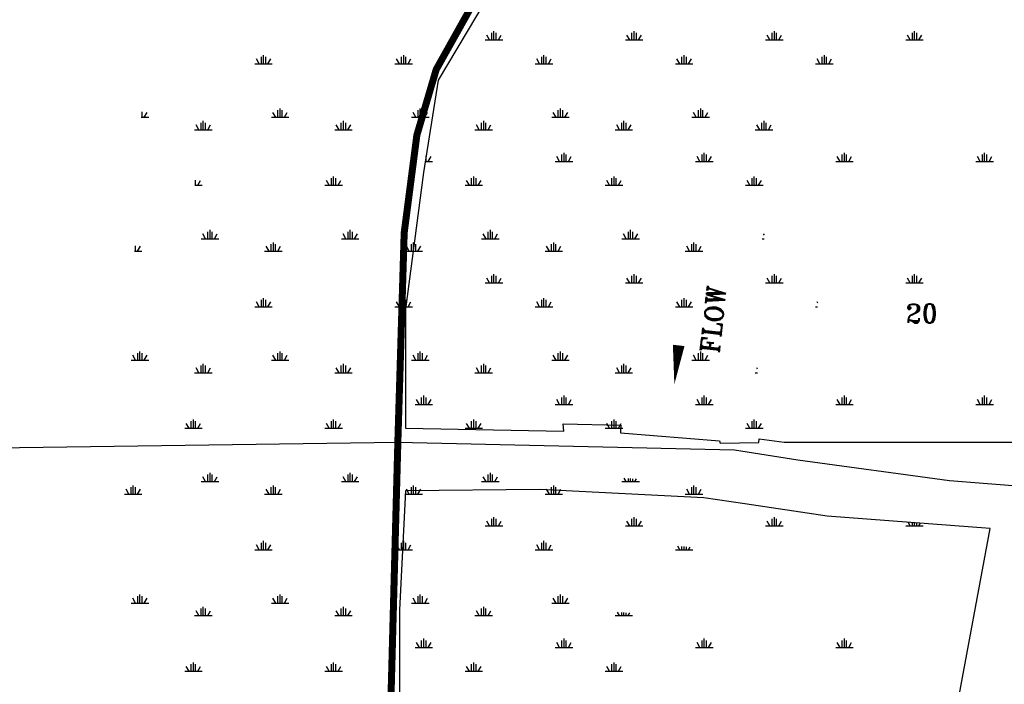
# Model space of a CAD drawing. Extents: x 212057 to 259631, y 788316 to 850646.
# Tile 5 of 20: x 223908 to 228122, y 804206 to 807049. Entities that reach past the tile are written whole.
import ezdxf
from ezdxf.enums import TextEntityAlignment as Align

# ---------------------------------------------------------------- set-up
doc = ezdxf.new("R2010")
doc.units = 0
doc.header["$LTSCALE"] = 800
doc.linetypes.add('PHANTOM', pattern=[0])
doc.layers.get('0').update_dxf_attribs({"linetype": 'CONTINUOUS'})
for name, color, linetype in [('HATCH', 3, 'CONTINUOUS'), ('MAJROADS', 1, 'CONTINUOUS'), ('PLAKES', 5, 'CONTINUOUS'), ('ROW', 3, 'PHANTOM'), ('TEXT', 7, 'CONTINUOUS'), ('WSHEDS', 11, 'CONTINUOUS')]:
    doc.layers.add(name, color=color, linetype=linetype)
doc.layers.get('0').off()
doc.styles.get("Standard").update_dxf_attribs({"font": 'ROMANT'})

# ---------------------------------------------------------------- blocks, each defined once
blk = doc.blocks.new('FLARROW')
at = {"layer": 'PLAKES', "color": 0}
blk.add_lwpolyline([(0, 0, 0, 0.05, 0), (0.1678, 0, 0, 0, -0.087559), (0.2673, -0.0176, 0, 0, 0.245722), (0.3552, -0.0059, 0, 0, -0.309425), (0.4918, -0.0039, 0, 0, 0), (0.5581, -0.0059, 0, 0, 0)], format="xyseb", dxfattribs=at)
blk.add_text('FLOW', height=0.08, dxfattribs=at).set_placement((0.2947, -0.1756), align=Align.CENTER)
blk = doc.blocks.new('*X')
at = {"color": 0}
for p, q in [((225918.7, 806962.5), (225906.7, 806983.3)), ((225928.1, 806962.5), (225928.1, 806992.5)), ((225937.5, 806962.5), (225937.5, 807000)), ((225946.9, 806962.5), (225946.9, 806992.5)), ((225956.3, 806962.5), (225968.3, 806983.3)), ((226518.7, 806962.5), (226506.7, 806983.3)), ((226528.1, 806962.5), (226528.1, 806992.5)), ((226537.5, 806962.5), (226537.5, 807000)), ((226546.9, 806962.5), (226546.9, 806992.5)), ((226556.3, 806962.5), (226568.3, 806983.3)), ((227118.7, 806962.5), (227106.7, 806983.3)), ((227128.1, 806962.5), (227128.1, 806992.5)), ((227137.5, 806962.5), (227137.5, 807000)), ((227146.9, 806962.5), (227146.9, 806992.5)), ((227156.3, 806962.5), (227168.3, 806983.3)), ((227718.7, 806962.5), (227706.7, 806983.3)), ((227728.1, 806962.5), (227728.1, 806992.5)), ((227737.5, 806962.5), (227737.5, 807000)), ((227746.9, 806962.5), (227746.9, 806992.5)), ((227756.3, 806962.5), (227768.3, 806983.3)), ((228318.7, 806962.5), (228306.7, 806983.3)), ((228328.1, 806962.5), (228328.1, 806992.5)), ((228337.5, 806962.5), (228337.5, 807000)), ((228346.9, 806962.5), (228346.9, 806992.5)), ((228356.3, 806962.5), (228368.3, 806983.3)), ((225900, 806962.5), (225975, 806962.5)), ((226500, 806962.5), (226575, 806962.5)), ((227100, 806962.5), (227175, 806962.5)), ((227700, 806962.5), (227775, 806962.5)), ((228300, 806962.5), (228375, 806962.5)), ((225646.9, 806442.9), (225646.9, 806465.1)), ((225656.3, 806442.9), (225668.3, 806463.6)), ((226218.7, 806442.9), (226206.7, 806463.6)), ((226228.1, 806442.9), (226228.1, 806472.9)), ((226237.5, 806442.9), (226237.5, 806480.4)), ((226246.9, 806442.9), (226246.9, 806472.9)), ((226256.3, 806442.9), (226268.3, 806463.6)), ((226818.7, 806442.9), (226806.7, 806463.6)), ((226828.1, 806442.9), (226828.1, 806472.9)), ((226837.5, 806442.9), (226837.5, 806480.4)), ((226846.9, 806442.9), (226846.9, 806472.9)), ((226856.3, 806442.9), (226868.3, 806463.6)), ((227418.7, 806442.9), (227406.7, 806463.6)), ((227428.1, 806442.9), (227428.1, 806472.9)), ((227437.5, 806442.9), (227437.5, 806480.4)), ((227446.9, 806442.9), (227446.9, 806472.9)), ((227456.3, 806442.9), (227468.3, 806463.6)), ((228018.7, 806442.9), (228006.7, 806463.6)), ((228028.1, 806442.9), (228028.1, 806472.9)), ((228037.5, 806442.9), (228037.5, 806480.4)), ((228046.9, 806442.9), (228046.9, 806472.9)), ((228056.3, 806442.9), (228068.3, 806463.6)), ((225643.3, 806442.9), (225675, 806442.9)), ((226200, 806442.9), (226275, 806442.9)), ((226800, 806442.9), (226875, 806442.9)), ((227400, 806442.9), (227475, 806442.9)), ((228000, 806442.9), (228075, 806442.9)), ((225928.1, 805923.2), (225928.1, 805953.2)), ((225937.5, 805923.2), (225937.5, 805960.7)), ((225946.9, 805923.2), (225946.9, 805953.2)), ((226528.1, 805923.2), (226528.1, 805953.2)), ((226537.5, 805923.2), (226537.5, 805960.7)), ((226546.9, 805923.2), (226546.9, 805953.2)), ((227128.1, 805923.2), (227128.1, 805953.2)), ((227137.5, 805923.2), (227137.5, 805960.7)), ((227146.9, 805923.2), (227146.9, 805953.2)), ((227728.1, 805923.2), (227728.1, 805953.2)), ((227737.5, 805923.2), (227737.5, 805960.7)), ((227746.9, 805923.2), (227746.9, 805953.2)), ((225900, 805923.2), (225975, 805923.2)), ((225918.7, 805923.2), (225906.7, 805944)), ((225956.3, 805923.2), (225968.3, 805944)), ((226500, 805923.2), (226575, 805923.2)), ((226518.7, 805923.2), (226506.7, 805944)), ((226556.3, 805923.2), (226568.3, 805944)), ((227100, 805923.2), (227175, 805923.2)), ((227118.7, 805923.2), (227106.7, 805944)), ((227156.3, 805923.2), (227168.3, 805944)), ((227700, 805923.2), (227775, 805923.2)), ((227718.7, 805923.2), (227706.7, 805944)), ((227756.3, 805923.2), (227768.3, 805944)), ((228300, 805923.2), (228308.9, 805923.2)), ((228309.9, 805938.6), (228306.7, 805944)), ((225618.7, 805403.6), (225606.7, 805424.4)), ((225628.1, 805403.6), (225628.1, 805433.6)), ((225637.5, 805403.6), (225637.5, 805441.1)), ((225646.9, 805403.6), (225646.9, 805433.6)), ((225656.3, 805403.6), (225668.3, 805424.4)), ((226218.7, 805403.6), (226206.7, 805424.4)), ((226228.1, 805403.6), (226228.1, 805433.6)), ((226237.5, 805403.6), (226237.5, 805441.1)), ((226246.9, 805403.6), (226246.9, 805433.6)), ((226256.3, 805403.6), (226268.3, 805424.4)), ((226818.7, 805403.6), (226806.7, 805424.4)), ((226828.1, 805403.6), (226828.1, 805433.6)), ((226837.5, 805403.6), (226837.5, 805441.1)), ((226846.9, 805403.6), (226846.9, 805433.6)), ((226856.3, 805403.6), (226868.3, 805424.4)), ((227418.7, 805403.6), (227406.7, 805424.4)), ((227428.1, 805403.6), (227428.1, 805433.6)), ((227437.5, 805403.6), (227437.5, 805441.1)), ((227446.9, 805403.6), (227446.9, 805433.6)), ((227456.3, 805403.6), (227468.3, 805424.4)), ((228018.7, 805403.6), (228006.7, 805424.4)), ((228028.1, 805403.6), (228028.1, 805433.6)), ((228037.5, 805403.6), (228037.5, 805441.1)), ((228046.9, 805403.6), (228046.9, 805433.6)), ((228056.3, 805403.6), (228068.3, 805424.4)), ((225600, 805403.6), (225675, 805403.6)), ((226200, 805403.6), (226275, 805403.6)), ((226800, 805403.6), (226875, 805403.6)), ((227400, 805403.6), (227475, 805403.6)), ((228000, 805403.6), (228075, 805403.6)), ((225918.7, 804884), (225906.7, 804904.8)), ((225928.1, 804884), (225928.1, 804914)), ((225937.5, 804884), (225937.5, 804921.5)), ((225946.9, 804884), (225946.9, 804914)), ((225956.3, 804884), (225968.3, 804904.8)), ((226518.7, 804884), (226506.7, 804904.8)), ((226528.1, 804884), (226528.1, 804914)), ((226537.5, 804884), (226537.5, 804921.5)), ((226546.9, 804884), (226546.9, 804914)), ((226556.3, 804884), (226568.3, 804904.8)), ((227118.7, 804884), (227106.7, 804904.8)), ((227128.1, 804884), (227128.1, 804914)), ((227137.5, 804884), (227137.5, 804921.5)), ((227146.9, 804884), (227146.9, 804914)), ((227156.3, 804884), (227168.3, 804904.8)), ((227718.7, 804884), (227709.9, 804899.3)), ((225900, 804884), (225975, 804884)), ((226500, 804884), (226575, 804884)), ((227100, 804884), (227175, 804884)), ((227700, 804884), (227775, 804884)), ((227728.1, 804884), (227728.1, 804898)), ((227737.5, 804884), (227737.5, 804897.2)), ((227746.9, 804884), (227746.9, 804896.5)), ((227756.3, 804884), (227762.8, 804895.3)), ((225628.1, 804364.4), (225628.1, 804394.4)), ((225637.5, 804364.4), (225637.5, 804401.9)), ((225646.9, 804364.4), (225646.9, 804394.4)), ((226228.1, 804364.4), (226228.1, 804394.4)), ((226237.5, 804364.4), (226237.5, 804401.9)), ((226246.9, 804364.4), (226246.9, 804394.4)), ((226828.1, 804364.4), (226828.1, 804394.4)), ((226837.5, 804364.4), (226837.5, 804401.9)), ((226846.9, 804364.4), (226846.9, 804394.4)), ((227428.1, 804364.4), (227428.1, 804394.4)), ((227437.5, 804364.4), (227437.5, 804401.9)), ((227446.9, 804364.4), (227446.9, 804394.4)), ((225600, 804364.4), (225675, 804364.4)), ((225618.7, 804364.4), (225606.7, 804385.2)), ((225656.3, 804364.4), (225668.3, 804385.2)), ((226200, 804364.4), (226275, 804364.4)), ((226218.7, 804364.4), (226206.7, 804385.2)), ((226256.3, 804364.4), (226268.3, 804385.2)), ((226800, 804364.4), (226875, 804364.4)), ((226818.7, 804364.4), (226806.7, 804385.2)), ((226856.3, 804364.4), (226868.3, 804385.2)), ((227400, 804364.4), (227475, 804364.4)), ((227418.7, 804364.4), (227406.7, 804385.2)), ((227456.3, 804364.4), (227468.3, 804385.2))]:
    blk.add_line(p, q, dxfattribs=at)

msp = doc.modelspace()

# ---------------------------------------------------------------- linework, layer by layer
at = {"layer": 'MAJROADS', "color": 0}
for points in [[(234450.7, 822514.2), (232110.9, 819297.8), (230865.6, 817513.8), (230757.7, 817325), (230639.1, 817054.4), (230439.9, 816534.8), (230314.7, 816208.3), (229363, 813819.7), (228620.5, 811956.6), (227886.9, 809979.5), (227717.9, 809481.6), (227615.6, 809250.8), (227519.9, 809071.9), (227179.2, 808583.7), (226631.8, 808023.7), (225916.4, 807239.6), (225690.4, 806836.2), (225607.6, 806555.2), (225553.4, 806138.1), (225532.2, 805232.9), (225465.1, 802969.2), (225363, 802554.6), (225202.7, 802120.5), (224995, 801594.8)], [(228320.2, 805042.6), (227886.9, 805077), (227238.3, 805165.6), (226966.9, 805208.3), (225526.2, 805241), (221174.7, 805179.4), (220680.7, 805144.5), (220294.9, 805132.4), (220102.8, 805112.4), (219301.4, 805118.6), (218843.4, 805131.3)]]:
    msp.add_lwpolyline(points, dxfattribs=at)
at = {"layer": 'ROW', "color": 0}
for points in [[(228126.2, 810505.5), (227918, 809913.9), (227635.8, 809148.8), (227073.7, 808381.2), (226602.9, 807910.3), (226297.5, 807592.2), (225903, 807134.1), (225699.4, 806790.5), (225635.7, 806396), (225559.4, 805810.7), (225559.4, 805301.7), (226236.1, 805289.4), (226233.8, 805320.4), (226480.4, 805314.2), (226479.3, 805281.9), (226903, 805247.3), (226906.1, 805237.5), (227070.8, 805241.1), (227073.1, 805257), (227179.1, 805242.8), (228244.6, 805242.8)], [(226886.5, 801593.7), (226931.5, 801665.3), (227062.9, 801707), (227118.1, 801784.7), (227177.9, 802077), (227157.9, 802305.3), (227243, 802592.3), (227440.3, 803162.8), (227916.5, 804097.4), (228061.3, 804872.9), (227364.1, 804925.4), (227011.6, 804978.3), (226835.7, 805003.8), (226134.3, 805040.1), (225559.4, 805034.4), (225533.9, 804525.4), (225533.9, 803965.5), (225508.5, 803367.4), (225432.1, 802629.3), (225190.3, 801929.4), (225065.8, 801594.8)]]:
    msp.add_lwpolyline(points, dxfattribs=at)
at = {"layer": 'WSHEDS', "color": 0, "const_width": 30}
msp.add_lwpolyline([(224995, 801594.8), (225202.7, 802120.5), (225465.1, 802969.2), (225465.1, 802969.2), (225526.2, 805241), (225553.4, 806138.1), (225607.6, 806555.2), (225690.4, 806836.2), (225916.4, 807239.6), (226631.8, 808023.7), (227179.2, 808583.7), (227519.9, 809071.9), (227717.9, 809481.6), (227886.9, 809979.5), (229363, 813819.7), (230639.1, 817054.4), (230865.6, 817513.8), (232110.9, 819297.8), (234450.7, 822514.2)], dxfattribs=at)

# ---------------------------------------------------------------- block references
at = {"layer": 'HATCH', "color": 0}
for p in [(-1215.2, 189.3), (0, 0), (0, 0), (0, 0), (0, 0), (0, 0), (0, 0), (0, 0), (0, 0), (0, 0), (0, 0), (0, 0), (0, 0), (0, 0), (0, 0), (0, 0), (0, 0), (0, 0), (0, 0), (0, 0), (0, 0), (0, 0), (0, 0), (0, 0), (-986, -102), (-1243.9, -383.8)]:
    msp.add_blockref('*X', p, dxfattribs=at)
at = {"layer": 'PLAKES', "color": 0, "xscale": 1000, "yscale": 1000, "zscale": 1000, "rotation": 83.65980825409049}
msp.add_blockref('FLARROW', (226709.6, 805489.2), dxfattribs=at)

# ---------------------------------------------------------------- texts
at = {"layer": 'TEXT', "color": 0}
msp.add_text('20', height=80, dxfattribs=at).set_placement((227699.4, 805753.1))

doc.saveas('drawing.dxf')
